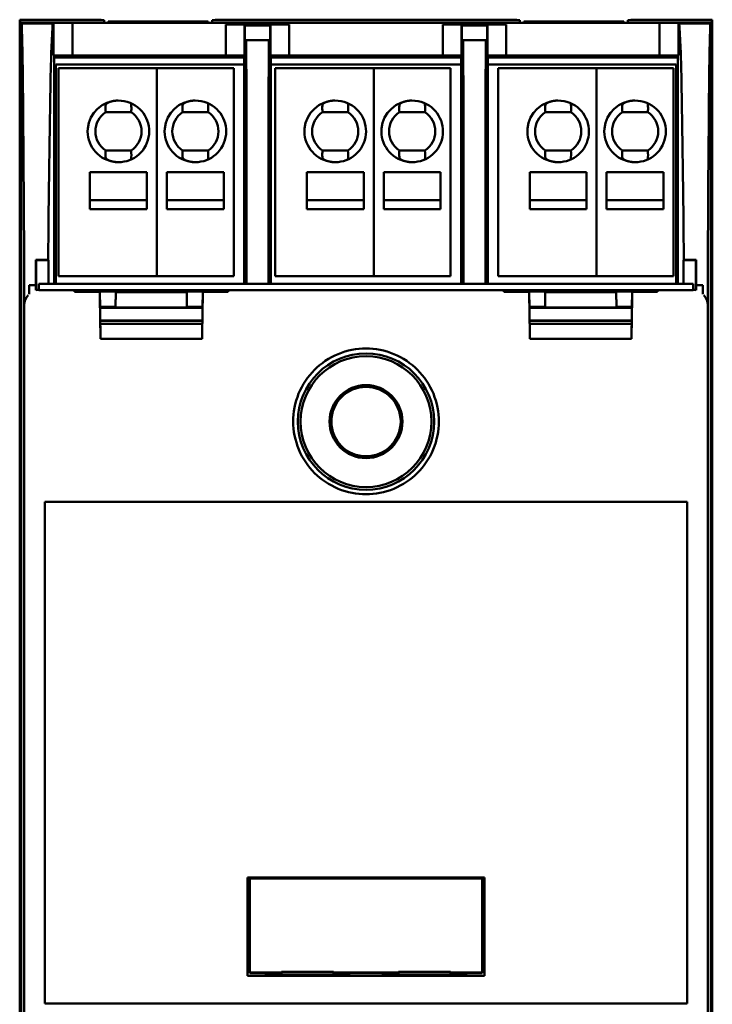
# Model space of a CAD drawing. Header units: millimetres. Extents: x 97 to 303, y 39 to 236.
# Tile 3 of 5: x 97 to 142, y 75 to 139. Entities that reach past the tile are written whole.
import ezdxf

# ---------------------------------------------------------------- set-up
doc = ezdxf.new("R2010")
doc.units = ezdxf.units.MM
doc.layers.add('Arêtes visibles(celduc)', color=7, linetype='Continuous', lineweight=50)

msp = doc.modelspace()

# ---------------------------------------------------------------- linework, layer by layer
at = {"layer": 'Arêtes visibles(celduc)'}
for p, q in [((96.711, 38.948), (96.711, 138.749)), ((96.711, 138.749), (102.015, 138.749)), ((96.711, 138.749), (96.743, 138.717)), ((96.743, 135.752), (96.743, 138.717)), ((96.743, 138.717), (102.209, 138.717)), ((96.838, 138.507), (96.799, 138.542)), ((96.799, 138.542), (100.134, 138.542)), ((96.799, 138.542), (96.799, 39.154)), ((98.863, 138.507), (96.838, 138.507)), ((96.892, 136.569), (96.848, 138.246)), ((98.764, 136.569), (98.844, 138.246)), ((98.913, 138.532), (98.863, 138.507)), ((100.134, 138.542), (98.913, 138.532)), ((98.913, 138.532), (98.913, 136.442)), ((100.134, 136.421), (100.134, 138.542)), ((138.287, 138.542), (100.134, 138.542)), ((102.209, 138.717), (102.015, 138.749)), ((102.209, 138.542), (102.209, 138.717)), ((102.461, 138.542), (102.461, 138.636)), ((102.461, 138.636), (108.961, 138.636)), ((102.461, 138.636), (102.473, 138.542)), ((108.961, 138.636), (108.949, 138.542)), ((108.961, 138.636), (108.961, 138.542)), ((109.406, 138.749), (109.212, 138.717)), ((109.212, 138.717), (129.209, 138.717)), ((109.212, 138.717), (109.212, 138.542)), ((109.406, 138.749), (129.015, 138.749)), ((110.108, 138.443), (110.108, 136.421)), ((111.318, 138.422), (110.108, 138.443)), ((110.108, 138.443), (114.219, 138.443)), ((111.348, 138.363), (111.318, 138.422)), ((111.318, 136.442), (111.318, 138.422)), ((111.348, 135.794), (111.348, 138.363)), ((111.348, 138.363), (112.979, 138.363)), ((113.009, 138.422), (112.979, 138.363)), ((112.979, 138.363), (112.979, 135.794)), ((114.219, 138.443), (113.009, 138.422)), ((113.009, 138.422), (113.009, 136.442)), ((114.219, 136.421), (114.219, 138.443)), ((124.202, 138.443), (124.202, 136.421)), ((125.412, 138.422), (124.202, 138.443)), ((124.202, 138.443), (128.313, 138.443)), ((125.442, 138.363), (125.412, 138.422)), ((125.412, 136.442), (125.412, 138.422)), ((125.442, 138.363), (127.073, 138.363)), ((125.442, 135.794), (125.442, 138.363)), ((127.103, 138.422), (127.073, 138.363)), ((127.073, 138.363), (127.073, 135.794)), ((128.313, 138.443), (127.103, 138.422)), ((127.103, 138.422), (127.103, 136.442)), ((128.313, 136.421), (128.313, 138.443)), ((129.209, 138.717), (129.015, 138.749)), ((129.209, 138.542), (129.209, 138.717)), ((129.461, 138.636), (129.461, 138.542)), ((135.961, 138.636), (129.461, 138.636)), ((129.461, 138.636), (129.473, 138.542)), ((135.961, 138.636), (135.949, 138.542)), ((135.961, 138.542), (135.961, 138.636)), ((136.406, 138.749), (136.212, 138.717)), ((136.212, 138.717), (141.678, 138.717)), ((136.212, 138.717), (136.212, 138.542)), ((136.406, 138.749), (141.711, 138.749)), ((138.287, 138.542), (138.287, 136.421)), ((138.287, 138.542), (139.508, 138.532)), ((138.287, 138.542), (141.622, 138.542)), ((139.508, 136.442), (139.508, 138.532)), ((139.558, 138.507), (139.508, 138.532)), ((141.583, 138.507), (139.558, 138.507)), ((139.658, 136.569), (139.577, 138.246)), ((141.573, 138.246), (141.529, 136.569)), ((141.622, 138.542), (141.583, 138.507)), ((141.622, 39.154), (141.622, 138.542)), ((141.711, 138.749), (141.678, 138.717)), ((141.678, 138.717), (141.678, 135.752)), ((141.711, 138.749), (141.711, 38.948)), ((111.404, 137.306), (111.396, 135.253)), ((111.409, 136.916), (111.404, 137.306)), ((111.404, 137.306), (111.411, 137.306)), ((111.412, 137.416), (111.409, 136.916)), ((111.419, 137.409), (111.412, 137.416)), ((111.412, 137.416), (112.916, 137.416)), ((111.419, 137.409), (112.909, 137.409)), ((112.916, 137.416), (112.909, 137.409)), ((112.918, 136.916), (112.916, 137.416)), ((112.916, 137.306), (112.923, 137.306)), ((112.923, 137.306), (112.918, 136.916)), ((112.931, 135.253), (112.923, 137.306)), ((125.498, 137.306), (125.49, 135.253)), ((125.503, 136.916), (125.498, 137.306)), ((125.498, 137.306), (125.505, 137.306)), ((125.506, 137.416), (125.503, 136.916)), ((125.513, 137.409), (125.506, 137.416)), ((125.506, 137.416), (127.01, 137.416)), ((125.513, 137.409), (127.003, 137.409)), ((127.01, 137.416), (127.003, 137.409)), ((127.012, 136.916), (127.01, 137.416)), ((127.01, 137.306), (127.017, 137.306)), ((127.017, 137.306), (127.012, 136.916)), ((127.025, 135.253), (127.017, 137.306)), ((98.913, 136.442), (100.134, 136.421)), ((98.913, 136.442), (98.957, 136.398)), ((98.957, 136.398), (98.957, 121.599)), ((111.297, 136.398), (98.957, 136.398)), ((98.957, 136.328), (111.297, 136.328)), ((111.297, 136.289), (98.957, 136.289)), ((110.108, 136.421), (100.134, 136.421)), ((110.108, 136.421), (111.318, 136.442)), ((111.318, 136.442), (111.297, 136.398)), ((111.297, 121.599), (111.297, 136.398)), ((113.031, 136.398), (113.009, 136.442)), ((113.009, 136.442), (114.219, 136.421)), ((113.031, 136.398), (113.031, 121.599)), ((125.391, 136.398), (113.031, 136.398)), ((113.031, 136.328), (125.391, 136.328)), ((125.391, 136.289), (113.031, 136.289)), ((124.202, 136.421), (114.219, 136.421)), ((124.202, 136.421), (125.412, 136.442)), ((125.412, 136.442), (125.391, 136.398)), ((125.391, 121.599), (125.391, 136.398)), ((127.125, 136.398), (127.103, 136.442)), ((127.103, 136.442), (128.313, 136.421)), ((127.125, 136.398), (127.125, 121.599)), ((139.465, 136.398), (127.125, 136.398)), ((127.125, 136.328), (139.465, 136.328)), ((139.465, 136.289), (127.125, 136.289)), ((138.287, 136.421), (128.313, 136.421)), ((138.287, 136.421), (139.508, 136.442)), ((139.508, 136.442), (139.465, 136.398)), ((139.465, 121.599), (139.465, 136.398)), ((96.799, 132.731), (96.743, 135.752)), ((96.743, 135.752), (96.799, 135.752)), ((99.061, 135.848), (99.061, 121.599)), ((111.297, 135.848), (99.061, 135.848)), ((99.227, 135.598), (99.227, 134.798)), ((105.627, 135.598), (99.227, 135.598)), ((105.627, 135.598), (105.627, 134.798)), ((105.627, 134.798), (105.627, 135.598)), ((110.627, 135.598), (105.627, 135.598)), ((110.627, 135.598), (110.627, 134.798)), ((111.384, 133.865), (111.348, 135.794)), ((111.348, 135.794), (111.398, 135.794)), ((111.39, 135.662), (111.384, 133.865)), ((111.396, 135.253), (111.39, 135.662)), ((111.39, 135.662), (111.398, 135.662)), ((112.929, 135.794), (112.979, 135.794)), ((112.93, 135.662), (112.938, 135.662)), ((112.938, 135.662), (112.931, 135.253)), ((112.943, 133.865), (112.938, 135.662)), ((112.979, 135.794), (112.943, 133.865)), ((125.391, 135.848), (113.031, 135.848)), ((113.311, 135.598), (113.311, 134.798)), ((119.711, 135.598), (113.311, 135.598)), ((119.711, 135.598), (119.711, 134.798)), ((119.711, 134.798), (119.711, 135.598)), ((124.711, 135.598), (119.711, 135.598)), ((124.711, 135.598), (124.711, 134.798)), ((125.478, 133.865), (125.442, 135.794)), ((125.442, 135.794), (125.492, 135.794)), ((125.484, 135.662), (125.478, 133.865)), ((125.49, 135.253), (125.484, 135.662)), ((125.484, 135.662), (125.492, 135.662)), ((127.023, 135.794), (127.073, 135.794)), ((127.024, 135.662), (127.032, 135.662)), ((127.032, 135.662), (127.025, 135.253)), ((127.037, 133.865), (127.032, 135.662)), ((127.073, 135.794), (127.037, 133.865)), ((139.361, 135.848), (127.125, 135.848)), ((127.795, 135.598), (127.795, 134.798)), ((134.195, 135.598), (127.795, 135.598)), ((134.195, 135.598), (134.195, 134.798)), ((134.195, 134.798), (134.195, 135.598)), ((139.195, 135.598), (134.195, 135.598)), ((139.195, 135.598), (139.195, 134.798)), ((139.361, 121.599), (139.361, 135.848)), ((141.678, 135.752), (141.622, 132.731)), ((141.622, 135.752), (141.678, 135.752)), ((99.227, 134.798), (99.227, 122.898)), ((105.627, 122.898), (105.627, 134.798)), ((105.627, 134.798), (105.627, 122.898)), ((110.627, 122.898), (110.627, 134.798)), ((113.311, 134.798), (113.311, 122.898)), ((119.711, 122.898), (119.711, 134.798)), ((119.711, 134.798), (119.711, 122.898)), ((124.711, 122.898), (124.711, 134.798)), ((127.795, 134.798), (127.795, 122.898)), ((134.195, 122.898), (134.195, 134.798)), ((134.195, 134.798), (134.195, 122.898)), ((139.195, 122.898), (139.195, 134.798)), ((111.445, 121.599), (111.445, 133.702)), ((112.882, 133.702), (112.882, 121.599)), ((125.539, 121.599), (125.539, 133.702)), ((126.976, 133.702), (126.976, 121.599)), ((102.966, 132.748), (102.297, 132.748)), ((103.888, 132.748), (102.966, 132.748)), ((103.956, 132.748), (103.888, 132.748)), ((107.966, 132.748), (107.297, 132.748)), ((108.888, 132.748), (107.966, 132.748)), ((108.956, 132.748), (108.888, 132.748)), ((117.05, 132.748), (116.381, 132.748)), ((117.972, 132.748), (117.05, 132.748)), ((118.04, 132.748), (117.972, 132.748)), ((122.05, 132.748), (121.381, 132.748)), ((122.972, 132.748), (122.05, 132.748)), ((123.04, 132.748), (122.972, 132.748)), ((131.534, 132.748), (130.865, 132.748)), ((132.456, 132.748), (131.534, 132.748)), ((132.524, 132.748), (132.456, 132.748)), ((136.534, 132.748), (135.865, 132.748)), ((137.456, 132.748), (136.534, 132.748)), ((137.524, 132.748), (137.456, 132.748)), ((102.297, 130.248), (103.956, 130.248)), ((107.297, 130.248), (108.956, 130.248)), ((116.381, 130.248), (118.04, 130.248)), ((121.381, 130.248), (123.04, 130.248)), ((130.865, 130.248), (132.524, 130.248)), ((135.865, 130.248), (137.524, 130.248)), ((101.277, 128.848), (104.977, 128.848)), ((101.277, 128.848), (101.277, 126.448)), ((104.977, 128.848), (104.977, 126.448)), ((106.277, 128.848), (109.977, 128.848)), ((106.277, 128.848), (106.277, 126.448)), ((109.977, 128.848), (109.977, 126.448)), ((115.361, 128.848), (119.061, 128.848)), ((115.361, 128.848), (115.361, 126.448)), ((119.061, 128.848), (119.061, 126.448)), ((120.361, 128.848), (124.061, 128.848)), ((120.361, 128.848), (120.361, 126.448)), ((124.061, 128.848), (124.061, 126.448)), ((129.845, 128.848), (133.545, 128.848)), ((129.845, 128.848), (129.845, 126.448)), ((133.545, 128.848), (133.545, 126.448)), ((134.845, 128.848), (138.545, 128.848)), ((134.845, 128.848), (134.845, 126.448)), ((138.545, 128.848), (138.545, 126.448)), ((104.977, 127.024), (101.277, 127.024)), ((109.977, 127.024), (106.277, 127.024)), ((119.061, 127.024), (115.361, 127.024)), ((124.061, 127.024), (120.361, 127.024)), ((133.545, 127.024), (129.845, 127.024)), ((138.545, 127.024), (134.845, 127.024)), ((101.277, 126.448), (104.977, 126.448)), ((106.277, 126.448), (109.977, 126.448)), ((115.361, 126.448), (119.061, 126.448)), ((120.361, 126.448), (124.061, 126.448)), ((129.845, 126.448), (133.545, 126.448)), ((134.845, 126.448), (138.545, 126.448)), ((97.003, 54.873), (97.003, 122.824)), ((97.759, 121.498), (97.759, 122.824)), ((97.76, 123.159), (98.561, 123.159)), ((97.76, 123.159), (97.79, 123.128)), ((97.79, 123.128), (97.79, 121.186)), ((98.592, 123.128), (97.79, 123.128)), ((98.561, 123.159), (98.592, 123.128)), ((98.592, 123.128), (98.592, 121.599)), ((99.227, 122.098), (99.227, 122.898)), ((105.627, 122.098), (105.627, 122.898)), ((105.627, 122.098), (105.627, 122.898)), ((110.627, 122.098), (110.627, 122.898)), ((113.311, 122.098), (113.311, 122.898)), ((119.711, 122.098), (119.711, 122.898)), ((119.711, 122.098), (119.711, 122.898)), ((124.711, 122.098), (124.711, 122.898)), ((127.795, 122.098), (127.795, 122.898)), ((134.195, 122.098), (134.195, 122.898)), ((134.195, 122.098), (134.195, 122.898)), ((139.195, 122.098), (139.195, 122.898)), ((139.83, 123.128), (139.861, 123.159)), ((139.83, 121.599), (139.83, 123.128)), ((140.631, 123.128), (139.83, 123.128)), ((139.861, 123.159), (140.662, 123.159)), ((140.662, 123.159), (140.631, 123.128)), ((140.631, 121.186), (140.631, 123.128)), ((140.662, 122.824), (140.662, 121.498)), ((141.419, 122.824), (141.419, 54.873)), ((97.321, 120.925), (97.321, 121.498)), ((97.321, 121.498), (97.759, 121.498)), ((97.767, 121.498), (97.759, 121.498)), ((97.767, 121.18), (97.767, 121.498)), ((97.959, 121.598), (97.952, 121.19)), ((97.959, 121.599), (97.959, 121.598)), ((140.462, 121.599), (97.959, 121.599)), ((140.462, 121.598), (97.959, 121.598)), ((99.227, 122.098), (105.627, 122.098)), ((105.627, 122.098), (110.627, 122.098)), ((113.311, 122.098), (119.711, 122.098)), ((119.711, 122.098), (124.711, 122.098)), ((127.795, 122.098), (134.195, 122.098)), ((134.195, 122.098), (139.195, 122.098)), ((140.462, 121.598), (140.462, 121.599)), ((140.469, 121.19), (140.462, 121.598)), ((140.654, 121.498), (140.654, 121.18)), ((140.662, 121.498), (140.654, 121.498)), ((140.662, 121.498), (141.101, 121.498)), ((141.101, 121.498), (141.101, 120.925)), ((98.015, 121.192), (140.406, 121.192)), ((100.263, 121.07), (100.263, 121.175)), ((101.913, 121.07), (100.263, 121.07)), ((100.762, 121.184), (100.863, 121.184)), ((101.363, 121.093), (101.362, 121.07)), ((101.363, 121.175), (101.363, 121.093)), ((101.363, 121.093), (102.963, 121.093)), ((101.913, 121.048), (101.913, 121.07)), ((101.913, 121.07), (101.93, 120.07)), ((102.963, 121.093), (102.945, 120.093)), ((102.963, 121.051), (102.945, 120.05)), ((102.963, 121.093), (102.963, 121.051)), ((102.963, 121.051), (107.563, 121.051)), ((107.563, 121.051), (107.563, 121.093)), ((107.563, 121.093), (109.163, 121.093)), ((107.563, 121.093), (107.58, 120.093)), ((107.563, 121.051), (107.58, 120.05)), ((108.613, 121.07), (108.595, 120.07)), ((110.263, 121.07), (108.613, 121.07)), ((108.613, 121.07), (108.613, 121.048)), ((109.163, 121.093), (109.163, 121.175)), ((109.163, 121.093), (109.163, 121.07)), ((109.662, 121.184), (109.763, 121.184)), ((110.263, 121.175), (110.263, 121.07)), ((128.159, 121.07), (128.159, 121.175)), ((129.809, 121.07), (128.159, 121.07)), ((128.658, 121.184), (128.759, 121.184)), ((129.259, 121.093), (129.258, 121.07)), ((129.259, 121.175), (129.259, 121.093)), ((129.259, 121.093), (130.859, 121.093)), ((129.809, 121.048), (129.809, 121.07)), ((129.809, 121.07), (129.826, 120.07)), ((130.859, 121.093), (130.841, 120.093)), ((130.859, 121.051), (130.841, 120.05)), ((130.859, 121.093), (130.859, 121.051)), ((130.859, 121.051), (135.459, 121.051)), ((135.459, 121.051), (135.459, 121.093)), ((135.459, 121.093), (137.059, 121.093)), ((135.459, 121.093), (135.476, 120.093)), ((135.459, 121.051), (135.476, 120.05)), ((136.509, 121.07), (136.491, 120.07)), ((138.159, 121.07), (136.509, 121.07)), ((136.509, 121.07), (136.509, 121.048)), ((137.059, 121.093), (137.059, 121.175)), ((137.059, 121.093), (137.059, 121.07)), ((137.558, 121.184), (137.659, 121.184)), ((138.159, 121.175), (138.159, 121.07)), ((97.009, 120.2), (97.009, 57.497)), ((102.945, 120.093), (101.93, 120.093)), ((101.93, 120.07), (101.93, 120.052)), ((101.93, 120.038), (108.595, 120.038)), ((102.945, 120.052), (102.945, 120.093)), ((107.58, 120.05), (102.945, 120.05)), ((108.596, 120.093), (107.58, 120.093)), ((107.58, 120.093), (107.58, 120.052)), ((108.595, 120.052), (108.595, 120.07)), ((130.841, 120.093), (129.826, 120.093)), ((129.826, 120.07), (129.826, 120.052)), ((129.826, 120.038), (136.491, 120.038)), ((130.841, 120.052), (130.841, 120.093)), ((135.476, 120.05), (130.841, 120.05)), ((136.492, 120.093), (135.476, 120.093)), ((135.476, 120.093), (135.476, 120.052)), ((136.491, 120.052), (136.491, 120.07)), ((141.413, 57.497), (141.413, 120.2)), ((108.581, 119.213), (101.944, 119.213)), ((108.581, 119.19), (101.945, 119.19)), ((108.577, 118.998), (101.948, 118.998)), ((136.477, 119.213), (129.84, 119.213)), ((136.477, 119.19), (129.841, 119.19)), ((136.473, 118.998), (129.844, 118.998)), ((101.965, 118.019), (108.561, 118.019)), ((129.861, 118.019), (136.457, 118.019)), ((98.355, 74.863), (98.355, 107.427)), ((98.355, 107.427), (140.066, 107.427)), ((140.066, 107.427), (140.066, 74.863)), ((126.911, 83.044), (111.51, 83.044)), ((111.516, 83.039), (111.51, 83.044)), ((126.906, 83.039), (111.516, 83.039)), ((111.516, 83.039), (111.516, 76.661)), ((111.661, 76.881), (111.661, 82.97)), ((111.661, 82.97), (126.761, 82.97)), ((126.761, 82.97), (126.761, 76.881)), ((126.906, 83.039), (126.911, 83.044)), ((126.906, 76.661), (126.906, 83.039)), ((113.73, 76.881), (111.661, 76.881)), ((111.661, 76.881), (111.661, 76.832)), ((111.661, 76.832), (112.611, 76.832)), ((112.611, 76.832), (112.611, 76.805)), ((112.698, 76.743), (112.698, 76.805)), ((118.123, 76.743), (112.698, 76.743)), ((113.691, 76.743), (113.73, 76.881)), ((113.73, 76.881), (113.73, 76.911)), ((113.73, 76.911), (117.091, 76.911)), ((117.091, 76.911), (117.091, 76.881)), ((117.091, 76.881), (117.13, 76.743)), ((121.33, 76.881), (117.091, 76.881)), ((118.123, 76.805), (118.123, 76.743)), ((118.211, 76.832), (118.211, 76.805)), ((118.211, 76.832), (120.211, 76.832)), ((120.211, 76.832), (120.211, 76.805)), ((120.298, 76.743), (120.298, 76.805)), ((125.723, 76.743), (120.298, 76.743)), ((121.291, 76.743), (121.33, 76.881)), ((121.33, 76.881), (121.33, 76.911)), ((121.33, 76.911), (124.691, 76.911)), ((124.691, 76.911), (124.691, 76.881)), ((124.691, 76.881), (124.73, 76.743)), ((126.761, 76.881), (124.691, 76.881)), ((125.723, 76.805), (125.723, 76.743)), ((125.811, 76.832), (125.811, 76.805)), ((125.811, 76.832), (126.761, 76.832)), ((126.761, 76.881), (126.761, 76.832)), ((111.512, 76.657), (111.516, 76.661)), ((111.512, 76.657), (126.909, 76.657)), ((111.516, 76.661), (126.906, 76.661)), ((126.906, 76.661), (126.909, 76.657)), ((140.066, 74.863), (98.355, 74.863))]:
    msp.add_line(p, q, dxfattribs=at)
for radius in [4.43, 4.25, 2.369, 2.252]:
    msp.add_circle((119.211, 112.648), radius, dxfattribs=at)
for centre, radius, start, end in [((103.127, 131.498), 2, 90.46761, 67.62426), ((103.127, 131.498), 2, 67.62426, 90.46761), ((108.127, 131.498), 2, 90.46761, 67.62426), ((108.127, 131.498), 2, 67.62426, 90.46761), ((117.211, 131.498), 2, 90.46761, 67.62426), ((117.211, 131.498), 2, 67.62426, 90.46761), ((122.211, 131.498), 2, 90.46761, 67.62426), ((122.211, 131.498), 2, 67.62426, 90.46761), ((131.695, 131.498), 2, 90.46761, 67.62426), ((131.695, 131.498), 2, 67.62426, 90.46761), ((136.695, 131.498), 2, 90.46761, 67.62426), ((136.695, 131.498), 2, 67.62426, 90.46761), ((103.127, 131.498), 1.5, 123.55731, 236.4427), ((103.127, 131.498), 1.5, 303.5573, 56.44269), ((108.127, 131.498), 1.5, 123.55731, 236.4427), ((108.127, 131.498), 1.5, 303.5573, 56.44269), ((117.211, 131.498), 1.5, 123.55731, 236.4427), ((117.211, 131.498), 1.5, 303.5573, 56.44269), ((122.211, 131.498), 1.5, 123.55731, 236.4427), ((122.211, 131.498), 1.5, 303.5573, 56.44269), ((131.695, 131.498), 1.5, 123.55731, 236.4427), ((131.695, 131.498), 1.5, 303.5573, 56.44269), ((136.695, 131.498), 1.5, 123.55731, 236.4427), ((136.695, 131.498), 1.5, 303.5573, 56.44269)]:
    msp.add_arc(centre, radius, start, end, dxfattribs=at)
for centre, major_axis, ratio, start_param, end_param in [((96.832, 133.548), (0, -5), 0.009485, 2.792527, 3.013533), ((98.874, 133.548), (0, 5), 0.017458, 0.12806, 0.349066), ((139.547, 133.548), (0, -5), 0.017458, 2.792527, 3.013533), ((141.589, 133.548), (0, 5), 0.009485, 0.12806, 0.349066), ((111.118, 98.273), (0, -52.145), 0.008727, 2.355381, 2.419654), ((113.209, 98.273), (0, 52.145), 0.008727, 0.721939, 0.786212), ((125.212, 98.273), (0, -52.145), 0.008727, 2.355381, 2.419654), ((127.303, 98.273), (0, 52.145), 0.008727, 0.721939, 0.786212), ((96.876, 131.871), (0, -5), 0.009485, 2.417111, 2.792527), ((98.794, 131.871), (0, 5), 0.017458, 0.349066, 0.724482), ((139.628, 131.871), (0, -5), 0.017458, 2.417111, 2.792527), ((141.545, 131.871), (0, 5), 0.009485, 0.349066, 0.724482), ((96.593, 98.173), (0, -50), 0.009485, 2.11012, 2.417111), ((99.314, 98.173), (0, 50), 0.017458, 0.724482, 1.031472), ((139.107, 98.173), (0, -50), 0.017458, 2.11012, 2.417111), ((141.828, 98.173), (0, 50), 0.009485, 0.724482, 1.031472), ((111.428, 133.702), (0, -2), 0.008727, 1.570796, 2.355381), ((112.9, 133.702), (0, 2), 0.008727, 0.786212, 1.570796), ((125.522, 133.702), (0, -2), 0.008727, 1.570796, 2.355381), ((126.994, 133.702), (0, 2), 0.008727, 0.786212, 1.570796), ((103.127, 132.998), (0, -1.718), 0.487838, 4.61344, 4.8582), ((103.127, 132.998), (0, -1.718), 0.487838, 1.532041, 1.760052), ((108.127, 132.998), (0, -1.718), 0.487838, 4.61344, 4.8582), ((108.127, 132.998), (0, -1.718), 0.487838, 1.532041, 1.760052), ((117.211, 132.998), (0, -1.718), 0.487838, 4.61344, 4.8582), ((117.211, 132.998), (0, -1.718), 0.487838, 1.532041, 1.760052), ((122.211, 132.998), (0, -1.718), 0.487838, 4.61344, 4.8582), ((122.211, 132.998), (0, -1.718), 0.487838, 1.532041, 1.760052), ((131.695, 132.998), (0, -1.718), 0.487838, 4.61344, 4.8582), ((131.695, 132.998), (0, -1.718), 0.487838, 1.532041, 1.760052), ((136.695, 132.998), (0, -1.718), 0.487838, 4.61344, 4.8582), ((136.695, 132.998), (0, -1.718), 0.487838, 1.532041, 1.760052), ((103.127, 132.998), (0, -1.718), 0.487838, 1.424986, 1.532041), ((108.127, 132.998), (0, -1.718), 0.487838, 1.424986, 1.532041), ((117.211, 132.998), (0, -1.718), 0.487838, 1.424986, 1.532041), ((122.211, 132.998), (0, -1.718), 0.487838, 1.424986, 1.532041), ((131.695, 132.998), (0, -1.718), 0.487838, 1.424986, 1.532041), ((136.695, 132.998), (0, -1.718), 0.487838, 1.424986, 1.532041), ((103.127, 129.999), (0, -1.718), 0.487838, 4.566579, 4.811338), ((103.127, 129.999), (0, -1.718), 0.487838, 1.381541, 1.716607), ((108.127, 129.999), (0, -1.718), 0.487838, 4.566579, 4.811338), ((108.127, 129.999), (0, -1.718), 0.487838, 1.381541, 1.716607), ((117.211, 129.999), (0, -1.718), 0.487838, 4.566579, 4.811338), ((117.211, 129.999), (0, -1.718), 0.487838, 1.381541, 1.716607), ((122.211, 129.999), (0, -1.718), 0.487838, 4.566579, 4.811338), ((122.211, 129.999), (0, -1.718), 0.487838, 1.381541, 1.716607), ((131.695, 129.999), (0, -1.718), 0.487838, 4.566579, 4.811338), ((131.695, 129.999), (0, -1.718), 0.487838, 1.381541, 1.716607), ((136.695, 129.999), (0, -1.718), 0.487838, 4.566579, 4.811338), ((136.695, 129.999), (0, -1.718), 0.487838, 1.381541, 1.716607), ((96.984, 122.824), (0, -2), 0.009485, 1.570796, 2.11012), ((98.595, 122.824), (0, 2), 0.017458, 1.031472, 1.402559), ((139.826, 122.824), (0, -2), 0.017458, 1.739034, 2.11012), ((141.438, 122.824), (0, 2), 0.009485, 1.031472, 1.570796), ((97.794, 122.824), (0, 2), 0.017455, 1.402559, 1.570796), ((140.627, 122.824), (0, -2), 0.017455, 1.570796, 1.739034), ((98.009, 120.199), (-0.707, 0.707), 0.999695, 0.062569, 0.785246), ((98, 120.208), (-0.707, 0.707), 0.999695, 5.545289, 5.732717), ((98.033, 120.175), (-0.399, 0.94), 0.975619, 5.890562, 5.953531), ((100.763, 121.175), (-0.5, 0), 0.01746, 4.712998, 6.283185), ((100.863, 121.175), (-0.5, 0), 0.01746, 3.141592, 4.71178), ((101.961, 118.298), (-0.048, 2.75), 0.000305, 0.017448, 1.672482), ((108.565, 118.298), (0.048, 2.75), 0.000305, 4.610703, 6.265737), ((109.663, 121.175), (-0.5, 0), 0.01746, 4.712998, 6.283185), ((109.763, 121.175), (-0.5, 0), 0.01746, 3.141592, 4.71178), ((128.659, 121.175), (-0.5, 0), 0.01746, 4.712998, 6.283185), ((128.759, 121.175), (-0.5, 0), 0.01746, 3.141592, 4.71178), ((129.857, 118.298), (-0.048, 2.75), 0.000305, 0.017448, 1.672482), ((136.461, 118.298), (0.048, 2.75), 0.000305, 4.610703, 6.265737), ((137.559, 121.175), (-0.5, 0), 0.01746, 4.712998, 6.283185), ((137.659, 121.175), (-0.5, 0), 0.01746, 3.141592, 4.71178), ((140.388, 120.175), (0.399, 0.94), 0.975619, 0.329654, 0.392623), ((140.421, 120.208), (0.707, 0.707), 0.999695, 0.550469, 0.737896), ((140.413, 120.199), (0.707, 0.707), 0.999695, 5.497939, 6.220616), ((101.956, 118.552), (-0.026, 1.5), 0.000305, 0.017448, 1.717641), ((102.919, 118.552), (0.026, 1.5), 0.000305, 6.230664, 6.265737), ((107.606, 118.552), (-0.026, 1.5), 0.000305, 0.017448, 0.052521), ((108.569, 118.552), (0.026, 1.5), 0.000305, 4.565545, 6.265737), ((129.852, 118.552), (-0.026, 1.5), 0.000305, 0.017448, 1.717641), ((130.815, 118.552), (0.026, 1.5), 0.000305, 6.230664, 6.265737), ((135.502, 118.552), (-0.026, 1.5), 0.000305, 0.017448, 0.052521), ((136.465, 118.552), (0.026, 1.5), 0.000305, 4.565545, 6.265737), ((102.413, 88.848), (3.517, -201.5), 0.000305, 1.716068, 1.717641), ((108.112, 88.848), (-3.517, -201.5), 0.000305, 4.565545, 4.567117), ((130.309, 88.848), (3.517, -201.5), 0.000305, 1.716068, 1.717641), ((136.008, 88.848), (-3.517, -201.5), 0.000305, 4.565545, 4.567117), ((108.012, 88.848), (0.214, -200.5), 0.017423, 1.509936, 1.541824), ((130.409, 88.848), (0.214, 200.5), 0.017423, 1.599769, 1.631657)]:
    msp.add_ellipse(centre, major_axis=major_axis, ratio=ratio, start_param=start_param, end_param=end_param, dxfattribs=at)
for points, knots in [([(102.293, 133.168), (102.293, 133.174), (102.294, 133.18), (102.295, 133.187), (102.296, 133.193), (102.298, 133.2), (102.3, 133.206), (102.303, 133.212), (102.305, 133.218), (102.308, 133.224), (102.311, 133.231), (102.315, 133.237), (102.319, 133.243), (102.323, 133.249), (102.327, 133.255), (102.332, 133.26), (102.336, 133.266), (102.342, 133.272), (102.347, 133.278), (102.352, 133.283), (102.358, 133.289), (102.364, 133.294), (102.37, 133.3), (102.376, 133.305), (102.383, 133.311), (102.39, 133.316), (102.396, 133.321), (102.404, 133.326), (102.411, 133.331), (102.418, 133.336), (102.426, 133.341), (102.441, 133.35), (102.457, 133.359), (102.474, 133.368), (102.491, 133.377), (102.509, 133.385), (102.527, 133.393), (102.546, 133.401), (102.565, 133.408), (102.584, 133.415), (102.594, 133.418), (102.604, 133.422), (102.614, 133.425), (102.624, 133.428), (102.634, 133.431), (102.644, 133.434), (102.664, 133.44), (102.685, 133.446), (102.706, 133.451), (102.727, 133.456), (102.749, 133.461), (102.771, 133.465), (102.793, 133.469), (102.815, 133.473), (102.837, 133.477), (102.848, 133.478), (102.859, 133.48), (102.87, 133.481), (102.881, 133.483), (102.893, 133.484), (102.904, 133.486), (102.927, 133.488), (102.949, 133.491), (102.972, 133.492), (102.995, 133.494), (103.018, 133.495), (103.041, 133.496), (103.064, 133.497), (103.087, 133.498), (103.11, 133.498)], [0, 0, 0, 0, 0.034857, 0.034857, 0.034857, 0.069716, 0.069716, 0.069716, 0.104434, 0.104434, 0.104434, 0.139033, 0.139033, 0.139033, 0.173759, 0.173759, 0.173759, 0.208582, 0.208582, 0.208582, 0.243438, 0.243438, 0.243438, 0.278237, 0.278237, 0.278237, 0.312878, 0.312878, 0.312878, 0.347482, 0.347482, 0.347482, 0.416967, 0.416967, 0.416967, 0.486667, 0.486667, 0.486667, 0.556248, 0.556248, 0.556248, 0.590858, 0.590858, 0.590858, 0.625449, 0.625449, 0.625449, 0.6948, 0.6948, 0.6948, 0.764258, 0.764258, 0.764258, 0.833635, 0.833635, 0.833635, 0.868222, 0.868222, 0.868222, 0.902801, 0.902801, 0.902801, 0.972084, 0.972084, 0.972084, 1.041422, 1.041422, 1.041422, 1.110671, 1.110671, 1.110671, 1.110671]), ([(107.293, 133.168), (107.293, 133.174), (107.294, 133.18), (107.295, 133.187), (107.296, 133.193), (107.298, 133.2), (107.3, 133.206), (107.303, 133.212), (107.305, 133.218), (107.308, 133.224), (107.311, 133.231), (107.315, 133.237), (107.319, 133.243), (107.323, 133.249), (107.327, 133.255), (107.332, 133.26), (107.336, 133.266), (107.342, 133.272), (107.347, 133.278), (107.352, 133.283), (107.358, 133.289), (107.364, 133.294), (107.37, 133.3), (107.376, 133.305), (107.383, 133.311), (107.39, 133.316), (107.396, 133.321), (107.404, 133.326), (107.411, 133.331), (107.418, 133.336), (107.426, 133.341), (107.441, 133.35), (107.457, 133.359), (107.474, 133.368), (107.491, 133.377), (107.509, 133.385), (107.527, 133.393), (107.546, 133.401), (107.565, 133.408), (107.584, 133.415), (107.594, 133.418), (107.604, 133.422), (107.614, 133.425), (107.624, 133.428), (107.634, 133.431), (107.644, 133.434), (107.664, 133.44), (107.685, 133.446), (107.706, 133.451), (107.727, 133.456), (107.749, 133.461), (107.771, 133.465), (107.793, 133.469), (107.815, 133.473), (107.837, 133.477), (107.848, 133.478), (107.859, 133.48), (107.87, 133.481), (107.881, 133.483), (107.893, 133.484), (107.904, 133.486), (107.927, 133.488), (107.949, 133.491), (107.972, 133.492), (107.995, 133.494), (108.018, 133.495), (108.041, 133.496), (108.064, 133.497), (108.087, 133.498), (108.11, 133.498)], [0, 0, 0, 0, 0.034857, 0.034857, 0.034857, 0.069716, 0.069716, 0.069716, 0.104434, 0.104434, 0.104434, 0.139033, 0.139033, 0.139033, 0.173759, 0.173759, 0.173759, 0.208582, 0.208582, 0.208582, 0.243438, 0.243438, 0.243438, 0.278237, 0.278237, 0.278237, 0.312878, 0.312878, 0.312878, 0.347482, 0.347482, 0.347482, 0.416967, 0.416967, 0.416967, 0.486667, 0.486667, 0.486667, 0.556248, 0.556248, 0.556248, 0.590858, 0.590858, 0.590858, 0.625449, 0.625449, 0.625449, 0.6948, 0.6948, 0.6948, 0.764258, 0.764258, 0.764258, 0.833635, 0.833635, 0.833635, 0.868222, 0.868222, 0.868222, 0.902801, 0.902801, 0.902801, 0.972084, 0.972084, 0.972084, 1.041422, 1.041422, 1.041422, 1.110671, 1.110671, 1.110671, 1.110671]), ([(116.377, 133.168), (116.377, 133.174), (116.378, 133.18), (116.379, 133.187), (116.38, 133.193), (116.382, 133.2), (116.384, 133.206), (116.387, 133.212), (116.389, 133.218), (116.392, 133.224), (116.395, 133.231), (116.399, 133.237), (116.403, 133.243), (116.407, 133.249), (116.411, 133.255), (116.416, 133.26), (116.42, 133.266), (116.426, 133.272), (116.431, 133.278), (116.436, 133.283), (116.442, 133.289), (116.448, 133.294), (116.454, 133.3), (116.46, 133.305), (116.467, 133.311), (116.474, 133.316), (116.48, 133.321), (116.488, 133.326), (116.495, 133.331), (116.502, 133.336), (116.51, 133.341), (116.525, 133.35), (116.541, 133.359), (116.558, 133.368), (116.575, 133.377), (116.593, 133.385), (116.611, 133.393), (116.63, 133.401), (116.649, 133.408), (116.668, 133.415), (116.678, 133.418), (116.688, 133.422), (116.698, 133.425), (116.708, 133.428), (116.718, 133.431), (116.728, 133.434), (116.748, 133.44), (116.769, 133.446), (116.79, 133.451), (116.811, 133.456), (116.833, 133.461), (116.855, 133.465), (116.877, 133.469), (116.899, 133.473), (116.921, 133.477), (116.932, 133.478), (116.943, 133.48), (116.954, 133.481), (116.965, 133.483), (116.977, 133.484), (116.988, 133.486), (117.011, 133.488), (117.033, 133.491), (117.056, 133.492), (117.079, 133.494), (117.102, 133.495), (117.125, 133.496), (117.148, 133.497), (117.171, 133.498), (117.194, 133.498)], [0, 0, 0, 0, 0.034857, 0.034857, 0.034857, 0.069716, 0.069716, 0.069716, 0.104434, 0.104434, 0.104434, 0.139033, 0.139033, 0.139033, 0.173759, 0.173759, 0.173759, 0.208582, 0.208582, 0.208582, 0.243438, 0.243438, 0.243438, 0.278237, 0.278237, 0.278237, 0.312878, 0.312878, 0.312878, 0.347482, 0.347482, 0.347482, 0.416967, 0.416967, 0.416967, 0.486667, 0.486667, 0.486667, 0.556248, 0.556248, 0.556248, 0.590858, 0.590858, 0.590858, 0.625449, 0.625449, 0.625449, 0.6948, 0.6948, 0.6948, 0.764258, 0.764258, 0.764258, 0.833635, 0.833635, 0.833635, 0.868222, 0.868222, 0.868222, 0.902801, 0.902801, 0.902801, 0.972084, 0.972084, 0.972084, 1.041422, 1.041422, 1.041422, 1.110671, 1.110671, 1.110671, 1.110671]), ([(121.377, 133.168), (121.377, 133.174), (121.378, 133.18), (121.379, 133.187), (121.38, 133.193), (121.382, 133.2), (121.384, 133.206), (121.387, 133.212), (121.389, 133.218), (121.392, 133.224), (121.395, 133.231), (121.399, 133.237), (121.403, 133.243), (121.407, 133.249), (121.411, 133.255), (121.416, 133.26), (121.42, 133.266), (121.426, 133.272), (121.431, 133.278), (121.436, 133.283), (121.442, 133.289), (121.448, 133.294), (121.454, 133.3), (121.46, 133.305), (121.467, 133.311), (121.474, 133.316), (121.48, 133.321), (121.488, 133.326), (121.495, 133.331), (121.502, 133.336), (121.51, 133.341), (121.525, 133.35), (121.541, 133.359), (121.558, 133.368), (121.575, 133.377), (121.593, 133.385), (121.611, 133.393), (121.63, 133.401), (121.649, 133.408), (121.668, 133.415), (121.678, 133.418), (121.688, 133.422), (121.698, 133.425), (121.708, 133.428), (121.718, 133.431), (121.728, 133.434), (121.748, 133.44), (121.769, 133.446), (121.79, 133.451), (121.811, 133.456), (121.833, 133.461), (121.855, 133.465), (121.877, 133.469), (121.899, 133.473), (121.921, 133.477), (121.932, 133.478), (121.943, 133.48), (121.954, 133.481), (121.965, 133.483), (121.977, 133.484), (121.988, 133.486), (122.011, 133.488), (122.033, 133.491), (122.056, 133.492), (122.079, 133.494), (122.102, 133.495), (122.125, 133.496), (122.148, 133.497), (122.171, 133.498), (122.194, 133.498)], [0, 0, 0, 0, 0.034857, 0.034857, 0.034857, 0.069716, 0.069716, 0.069716, 0.104434, 0.104434, 0.104434, 0.139033, 0.139033, 0.139033, 0.173759, 0.173759, 0.173759, 0.208582, 0.208582, 0.208582, 0.243438, 0.243438, 0.243438, 0.278237, 0.278237, 0.278237, 0.312878, 0.312878, 0.312878, 0.347482, 0.347482, 0.347482, 0.416967, 0.416967, 0.416967, 0.486667, 0.486667, 0.486667, 0.556248, 0.556248, 0.556248, 0.590858, 0.590858, 0.590858, 0.625449, 0.625449, 0.625449, 0.6948, 0.6948, 0.6948, 0.764258, 0.764258, 0.764258, 0.833635, 0.833635, 0.833635, 0.868222, 0.868222, 0.868222, 0.902801, 0.902801, 0.902801, 0.972084, 0.972084, 0.972084, 1.041422, 1.041422, 1.041422, 1.110671, 1.110671, 1.110671, 1.110671]), ([(130.861, 133.168), (130.861, 133.174), (130.862, 133.18), (130.863, 133.187), (130.864, 133.193), (130.866, 133.2), (130.868, 133.206), (130.871, 133.212), (130.873, 133.218), (130.876, 133.224), (130.879, 133.231), (130.883, 133.237), (130.887, 133.243), (130.891, 133.249), (130.895, 133.255), (130.9, 133.26), (130.904, 133.266), (130.91, 133.272), (130.915, 133.278), (130.92, 133.283), (130.926, 133.289), (130.932, 133.294), (130.938, 133.3), (130.944, 133.305), (130.951, 133.311), (130.958, 133.316), (130.964, 133.321), (130.972, 133.326), (130.979, 133.331), (130.986, 133.336), (130.994, 133.341), (131.009, 133.35), (131.025, 133.359), (131.042, 133.368), (131.059, 133.377), (131.077, 133.385), (131.095, 133.393), (131.114, 133.401), (131.133, 133.408), (131.152, 133.415), (131.162, 133.418), (131.172, 133.422), (131.182, 133.425), (131.192, 133.428), (131.202, 133.431), (131.212, 133.434), (131.232, 133.44), (131.253, 133.446), (131.274, 133.451), (131.295, 133.456), (131.317, 133.461), (131.339, 133.465), (131.361, 133.469), (131.383, 133.473), (131.405, 133.477), (131.416, 133.478), (131.427, 133.48), (131.438, 133.481), (131.449, 133.483), (131.461, 133.484), (131.472, 133.486), (131.495, 133.488), (131.517, 133.491), (131.54, 133.492), (131.563, 133.494), (131.586, 133.495), (131.609, 133.496), (131.632, 133.497), (131.655, 133.498), (131.678, 133.498)], [0, 0, 0, 0, 0.034857, 0.034857, 0.034857, 0.069716, 0.069716, 0.069716, 0.104434, 0.104434, 0.104434, 0.139033, 0.139033, 0.139033, 0.173759, 0.173759, 0.173759, 0.208582, 0.208582, 0.208582, 0.243438, 0.243438, 0.243438, 0.278237, 0.278237, 0.278237, 0.312878, 0.312878, 0.312878, 0.347482, 0.347482, 0.347482, 0.416967, 0.416967, 0.416967, 0.486667, 0.486667, 0.486667, 0.556248, 0.556248, 0.556248, 0.590858, 0.590858, 0.590858, 0.625449, 0.625449, 0.625449, 0.6948, 0.6948, 0.6948, 0.764258, 0.764258, 0.764258, 0.833635, 0.833635, 0.833635, 0.868222, 0.868222, 0.868222, 0.902801, 0.902801, 0.902801, 0.972084, 0.972084, 0.972084, 1.041422, 1.041422, 1.041422, 1.110671, 1.110671, 1.110671, 1.110671]), ([(135.861, 133.168), (135.861, 133.174), (135.862, 133.18), (135.863, 133.187), (135.864, 133.193), (135.866, 133.2), (135.868, 133.206), (135.871, 133.212), (135.873, 133.218), (135.876, 133.224), (135.879, 133.231), (135.883, 133.237), (135.887, 133.243), (135.891, 133.249), (135.895, 133.255), (135.9, 133.26), (135.904, 133.266), (135.91, 133.272), (135.915, 133.278), (135.92, 133.283), (135.926, 133.289), (135.932, 133.294), (135.938, 133.3), (135.944, 133.305), (135.951, 133.311), (135.958, 133.316), (135.964, 133.321), (135.972, 133.326), (135.979, 133.331), (135.986, 133.336), (135.994, 133.341), (136.009, 133.35), (136.025, 133.359), (136.042, 133.368), (136.059, 133.377), (136.077, 133.385), (136.095, 133.393), (136.114, 133.401), (136.133, 133.408), (136.152, 133.415), (136.162, 133.418), (136.172, 133.422), (136.182, 133.425), (136.192, 133.428), (136.202, 133.431), (136.212, 133.434), (136.232, 133.44), (136.253, 133.446), (136.274, 133.451), (136.295, 133.456), (136.317, 133.461), (136.339, 133.465), (136.361, 133.469), (136.383, 133.473), (136.405, 133.477), (136.416, 133.478), (136.427, 133.48), (136.438, 133.481), (136.449, 133.483), (136.461, 133.484), (136.472, 133.486), (136.495, 133.488), (136.517, 133.491), (136.54, 133.492), (136.563, 133.494), (136.586, 133.495), (136.609, 133.496), (136.632, 133.497), (136.655, 133.498), (136.678, 133.498)], [0, 0, 0, 0, 0.034857, 0.034857, 0.034857, 0.069716, 0.069716, 0.069716, 0.104434, 0.104434, 0.104434, 0.139033, 0.139033, 0.139033, 0.173759, 0.173759, 0.173759, 0.208582, 0.208582, 0.208582, 0.243438, 0.243438, 0.243438, 0.278237, 0.278237, 0.278237, 0.312878, 0.312878, 0.312878, 0.347482, 0.347482, 0.347482, 0.416967, 0.416967, 0.416967, 0.486667, 0.486667, 0.486667, 0.556248, 0.556248, 0.556248, 0.590858, 0.590858, 0.590858, 0.625449, 0.625449, 0.625449, 0.6948, 0.6948, 0.6948, 0.764258, 0.764258, 0.764258, 0.833635, 0.833635, 0.833635, 0.868222, 0.868222, 0.868222, 0.902801, 0.902801, 0.902801, 0.972084, 0.972084, 0.972084, 1.041422, 1.041422, 1.041422, 1.110671, 1.110671, 1.110671, 1.110671]), ([(102.293, 129.829), (102.293, 129.823), (102.294, 129.816), (102.295, 129.81), (102.296, 129.803), (102.298, 129.797), (102.301, 129.79), (102.303, 129.784), (102.306, 129.778), (102.309, 129.771), (102.312, 129.765), (102.316, 129.759), (102.32, 129.753), (102.324, 129.747), (102.328, 129.741), (102.333, 129.735), (102.338, 129.729), (102.343, 129.723), (102.348, 129.717), (102.354, 129.712), (102.36, 129.706), (102.366, 129.7), (102.372, 129.695), (102.379, 129.69), (102.385, 129.684), (102.392, 129.679), (102.399, 129.674), (102.406, 129.669), (102.414, 129.664), (102.421, 129.659), (102.429, 129.654), (102.445, 129.644), (102.461, 129.635), (102.479, 129.626), (102.496, 129.617), (102.514, 129.609), (102.533, 129.601), (102.552, 129.593), (102.571, 129.586), (102.591, 129.579), (102.601, 129.576), (102.611, 129.572), (102.621, 129.569), (102.631, 129.566), (102.642, 129.563), (102.652, 129.56), (102.673, 129.554), (102.694, 129.548), (102.716, 129.543), (102.737, 129.538), (102.759, 129.534), (102.781, 129.529), (102.804, 129.525), (102.826, 129.522), (102.849, 129.518), (102.894, 129.512), (102.94, 129.507), (102.986, 129.503), (103.01, 129.502), (103.033, 129.5), (103.056, 129.5), (103.08, 129.499), (103.103, 129.498), (103.127, 129.498)], [0, 0, 0, 0, 0.035372, 0.035372, 0.035372, 0.070743, 0.070743, 0.070743, 0.105965, 0.105965, 0.105965, 0.141079, 0.141079, 0.141079, 0.176326, 0.176326, 0.176326, 0.211669, 0.211669, 0.211669, 0.247037, 0.247037, 0.247037, 0.282338, 0.282338, 0.282338, 0.317469, 0.317469, 0.317469, 0.352598, 0.352598, 0.352598, 0.423134, 0.423134, 0.423134, 0.493868, 0.493868, 0.493868, 0.564435, 0.564435, 0.564435, 0.599531, 0.599531, 0.599531, 0.634649, 0.634649, 0.634649, 0.705048, 0.705048, 0.705048, 0.775533, 0.775533, 0.775533, 0.845897, 0.845897, 0.845897, 0.986411, 0.986411, 0.986411, 1.056766, 1.056766, 1.056766, 1.126994, 1.126994, 1.126994, 1.126994]), ([(107.293, 129.829), (107.293, 129.823), (107.294, 129.816), (107.295, 129.81), (107.296, 129.803), (107.298, 129.797), (107.301, 129.79), (107.303, 129.784), (107.306, 129.778), (107.309, 129.771), (107.312, 129.765), (107.316, 129.759), (107.32, 129.753), (107.324, 129.747), (107.328, 129.741), (107.333, 129.735), (107.338, 129.729), (107.343, 129.723), (107.348, 129.717), (107.354, 129.712), (107.36, 129.706), (107.366, 129.7), (107.372, 129.695), (107.379, 129.69), (107.385, 129.684), (107.392, 129.679), (107.399, 129.674), (107.406, 129.669), (107.414, 129.664), (107.421, 129.659), (107.429, 129.654), (107.445, 129.644), (107.461, 129.635), (107.479, 129.626), (107.496, 129.617), (107.514, 129.609), (107.533, 129.601), (107.552, 129.593), (107.571, 129.586), (107.591, 129.579), (107.601, 129.576), (107.611, 129.572), (107.621, 129.569), (107.631, 129.566), (107.642, 129.563), (107.652, 129.56), (107.673, 129.554), (107.694, 129.548), (107.716, 129.543), (107.737, 129.538), (107.759, 129.534), (107.781, 129.529), (107.804, 129.525), (107.826, 129.522), (107.849, 129.518), (107.894, 129.512), (107.94, 129.507), (107.986, 129.503), (108.01, 129.502), (108.033, 129.5), (108.056, 129.5), (108.08, 129.499), (108.103, 129.498), (108.127, 129.498)], [0, 0, 0, 0, 0.035372, 0.035372, 0.035372, 0.070743, 0.070743, 0.070743, 0.105965, 0.105965, 0.105965, 0.141079, 0.141079, 0.141079, 0.176326, 0.176326, 0.176326, 0.211669, 0.211669, 0.211669, 0.247037, 0.247037, 0.247037, 0.282338, 0.282338, 0.282338, 0.317469, 0.317469, 0.317469, 0.352598, 0.352598, 0.352598, 0.423134, 0.423134, 0.423134, 0.493868, 0.493868, 0.493868, 0.564435, 0.564435, 0.564435, 0.599531, 0.599531, 0.599531, 0.634649, 0.634649, 0.634649, 0.705048, 0.705048, 0.705048, 0.775533, 0.775533, 0.775533, 0.845897, 0.845897, 0.845897, 0.986411, 0.986411, 0.986411, 1.056766, 1.056766, 1.056766, 1.126994, 1.126994, 1.126994, 1.126994]), ([(116.377, 129.829), (116.377, 129.823), (116.378, 129.816), (116.379, 129.81), (116.38, 129.803), (116.382, 129.797), (116.385, 129.79), (116.387, 129.784), (116.39, 129.778), (116.393, 129.771), (116.396, 129.765), (116.4, 129.759), (116.404, 129.753), (116.408, 129.747), (116.412, 129.741), (116.417, 129.735), (116.422, 129.729), (116.427, 129.723), (116.432, 129.717), (116.438, 129.712), (116.444, 129.706), (116.45, 129.7), (116.456, 129.695), (116.463, 129.69), (116.469, 129.684), (116.476, 129.679), (116.483, 129.674), (116.49, 129.669), (116.498, 129.664), (116.505, 129.659), (116.513, 129.654), (116.529, 129.644), (116.545, 129.635), (116.563, 129.626), (116.58, 129.617), (116.598, 129.609), (116.617, 129.601), (116.636, 129.593), (116.655, 129.586), (116.675, 129.579), (116.685, 129.576), (116.695, 129.572), (116.705, 129.569), (116.715, 129.566), (116.726, 129.563), (116.736, 129.56), (116.757, 129.554), (116.778, 129.548), (116.8, 129.543), (116.821, 129.538), (116.843, 129.534), (116.865, 129.529), (116.888, 129.525), (116.91, 129.522), (116.933, 129.518), (116.978, 129.512), (117.024, 129.507), (117.07, 129.503), (117.094, 129.502), (117.117, 129.5), (117.14, 129.5), (117.164, 129.499), (117.187, 129.498), (117.211, 129.498)], [0, 0, 0, 0, 0.035372, 0.035372, 0.035372, 0.070743, 0.070743, 0.070743, 0.105965, 0.105965, 0.105965, 0.141079, 0.141079, 0.141079, 0.176326, 0.176326, 0.176326, 0.211669, 0.211669, 0.211669, 0.247037, 0.247037, 0.247037, 0.282338, 0.282338, 0.282338, 0.317469, 0.317469, 0.317469, 0.352598, 0.352598, 0.352598, 0.423134, 0.423134, 0.423134, 0.493868, 0.493868, 0.493868, 0.564435, 0.564435, 0.564435, 0.599531, 0.599531, 0.599531, 0.634649, 0.634649, 0.634649, 0.705048, 0.705048, 0.705048, 0.775533, 0.775533, 0.775533, 0.845897, 0.845897, 0.845897, 0.986411, 0.986411, 0.986411, 1.056766, 1.056766, 1.056766, 1.126994, 1.126994, 1.126994, 1.126994]), ([(121.377, 129.829), (121.377, 129.823), (121.378, 129.816), (121.379, 129.81), (121.38, 129.803), (121.382, 129.797), (121.385, 129.79), (121.387, 129.784), (121.39, 129.778), (121.393, 129.771), (121.396, 129.765), (121.4, 129.759), (121.404, 129.753), (121.408, 129.747), (121.412, 129.741), (121.417, 129.735), (121.422, 129.729), (121.427, 129.723), (121.432, 129.717), (121.438, 129.712), (121.444, 129.706), (121.45, 129.7), (121.456, 129.695), (121.463, 129.69), (121.469, 129.684), (121.476, 129.679), (121.483, 129.674), (121.49, 129.669), (121.498, 129.664), (121.505, 129.659), (121.513, 129.654), (121.529, 129.644), (121.545, 129.635), (121.563, 129.626), (121.58, 129.617), (121.598, 129.609), (121.617, 129.601), (121.636, 129.593), (121.655, 129.586), (121.675, 129.579), (121.685, 129.576), (121.695, 129.572), (121.705, 129.569), (121.715, 129.566), (121.726, 129.563), (121.736, 129.56), (121.757, 129.554), (121.778, 129.548), (121.8, 129.543), (121.821, 129.538), (121.843, 129.534), (121.865, 129.529), (121.888, 129.525), (121.91, 129.522), (121.933, 129.518), (121.978, 129.512), (122.024, 129.507), (122.07, 129.503), (122.094, 129.502), (122.117, 129.5), (122.14, 129.5), (122.164, 129.499), (122.187, 129.498), (122.211, 129.498)], [0, 0, 0, 0, 0.035372, 0.035372, 0.035372, 0.070743, 0.070743, 0.070743, 0.105965, 0.105965, 0.105965, 0.141079, 0.141079, 0.141079, 0.176326, 0.176326, 0.176326, 0.211669, 0.211669, 0.211669, 0.247037, 0.247037, 0.247037, 0.282338, 0.282338, 0.282338, 0.317469, 0.317469, 0.317469, 0.352598, 0.352598, 0.352598, 0.423134, 0.423134, 0.423134, 0.493868, 0.493868, 0.493868, 0.564435, 0.564435, 0.564435, 0.599531, 0.599531, 0.599531, 0.634649, 0.634649, 0.634649, 0.705048, 0.705048, 0.705048, 0.775533, 0.775533, 0.775533, 0.845897, 0.845897, 0.845897, 0.986411, 0.986411, 0.986411, 1.056766, 1.056766, 1.056766, 1.126994, 1.126994, 1.126994, 1.126994]), ([(130.861, 129.829), (130.861, 129.823), (130.862, 129.816), (130.863, 129.81), (130.864, 129.803), (130.866, 129.797), (130.869, 129.79), (130.871, 129.784), (130.874, 129.778), (130.877, 129.771), (130.88, 129.765), (130.884, 129.759), (130.888, 129.753), (130.892, 129.747), (130.896, 129.741), (130.901, 129.735), (130.906, 129.729), (130.911, 129.723), (130.916, 129.717), (130.922, 129.712), (130.928, 129.706), (130.934, 129.7), (130.94, 129.695), (130.947, 129.69), (130.953, 129.684), (130.96, 129.679), (130.967, 129.674), (130.974, 129.669), (130.982, 129.664), (130.989, 129.659), (130.997, 129.654), (131.013, 129.644), (131.029, 129.635), (131.047, 129.626), (131.064, 129.617), (131.082, 129.609), (131.101, 129.601), (131.12, 129.593), (131.139, 129.586), (131.159, 129.579), (131.169, 129.576), (131.179, 129.572), (131.189, 129.569), (131.199, 129.566), (131.21, 129.563), (131.22, 129.56), (131.241, 129.554), (131.262, 129.548), (131.284, 129.543), (131.305, 129.538), (131.327, 129.534), (131.349, 129.529), (131.372, 129.525), (131.394, 129.522), (131.417, 129.518), (131.462, 129.512), (131.508, 129.507), (131.554, 129.503), (131.578, 129.502), (131.601, 129.5), (131.624, 129.5), (131.648, 129.499), (131.671, 129.498), (131.695, 129.498)], [0, 0, 0, 0, 0.035372, 0.035372, 0.035372, 0.070743, 0.070743, 0.070743, 0.105965, 0.105965, 0.105965, 0.141079, 0.141079, 0.141079, 0.176326, 0.176326, 0.176326, 0.211669, 0.211669, 0.211669, 0.247037, 0.247037, 0.247037, 0.282338, 0.282338, 0.282338, 0.317469, 0.317469, 0.317469, 0.352598, 0.352598, 0.352598, 0.423134, 0.423134, 0.423134, 0.493868, 0.493868, 0.493868, 0.564435, 0.564435, 0.564435, 0.599531, 0.599531, 0.599531, 0.634649, 0.634649, 0.634649, 0.705048, 0.705048, 0.705048, 0.775533, 0.775533, 0.775533, 0.845897, 0.845897, 0.845897, 0.986411, 0.986411, 0.986411, 1.056766, 1.056766, 1.056766, 1.126994, 1.126994, 1.126994, 1.126994]), ([(135.861, 129.829), (135.861, 129.823), (135.862, 129.816), (135.863, 129.81), (135.864, 129.803), (135.866, 129.797), (135.869, 129.79), (135.871, 129.784), (135.874, 129.778), (135.877, 129.771), (135.88, 129.765), (135.884, 129.759), (135.888, 129.753), (135.892, 129.747), (135.896, 129.741), (135.901, 129.735), (135.906, 129.729), (135.911, 129.723), (135.916, 129.717), (135.922, 129.712), (135.928, 129.706), (135.934, 129.7), (135.94, 129.695), (135.947, 129.69), (135.953, 129.684), (135.96, 129.679), (135.967, 129.674), (135.974, 129.669), (135.982, 129.664), (135.989, 129.659), (135.997, 129.654), (136.013, 129.644), (136.029, 129.635), (136.047, 129.626), (136.064, 129.617), (136.082, 129.609), (136.101, 129.601), (136.12, 129.593), (136.139, 129.586), (136.159, 129.579), (136.169, 129.576), (136.179, 129.572), (136.189, 129.569), (136.199, 129.566), (136.21, 129.563), (136.22, 129.56), (136.241, 129.554), (136.262, 129.548), (136.284, 129.543), (136.305, 129.538), (136.327, 129.534), (136.349, 129.529), (136.372, 129.525), (136.394, 129.522), (136.417, 129.518), (136.462, 129.512), (136.508, 129.507), (136.554, 129.503), (136.578, 129.502), (136.601, 129.5), (136.624, 129.5), (136.648, 129.499), (136.671, 129.498), (136.695, 129.498)], [0, 0, 0, 0, 0.035372, 0.035372, 0.035372, 0.070743, 0.070743, 0.070743, 0.105965, 0.105965, 0.105965, 0.141079, 0.141079, 0.141079, 0.176326, 0.176326, 0.176326, 0.211669, 0.211669, 0.211669, 0.247037, 0.247037, 0.247037, 0.282338, 0.282338, 0.282338, 0.317469, 0.317469, 0.317469, 0.352598, 0.352598, 0.352598, 0.423134, 0.423134, 0.423134, 0.493868, 0.493868, 0.493868, 0.564435, 0.564435, 0.564435, 0.599531, 0.599531, 0.599531, 0.634649, 0.634649, 0.634649, 0.705048, 0.705048, 0.705048, 0.775533, 0.775533, 0.775533, 0.845897, 0.845897, 0.845897, 0.986411, 0.986411, 0.986411, 1.056766, 1.056766, 1.056766, 1.126994, 1.126994, 1.126994, 1.126994]), ([(119.211, 107.93), (119.803, 107.93), (120.435, 108.048), (121.597, 108.527), (122.127, 108.889), (122.968, 109.725), (123.334, 110.257), (123.821, 111.422), (123.941, 112.055), (123.945, 113.244), (123.827, 113.88), (123.345, 115.051), (122.981, 115.585), (122.14, 116.428), (121.608, 116.793), (120.442, 117.277), (119.807, 117.397), (118.615, 117.397), (117.98, 117.277), (116.813, 116.793), (116.282, 116.428), (115.44, 115.585), (115.076, 115.051), (114.594, 113.88), (114.477, 113.244), (114.48, 112.055), (114.601, 111.422), (115.087, 110.257), (115.453, 109.725), (116.294, 108.889), (116.825, 108.527), (117.987, 108.048), (118.618, 107.93), (119.211, 107.93)], [0, 0, 0, 0, 0.177679, 0.177679, 0.355359, 0.355359, 0.534562, 0.534562, 0.713765, 0.713765, 0.893813, 0.893813, 1.07386, 1.07386, 1.252638, 1.252638, 1.431416, 1.431416, 1.610193, 1.610193, 1.788971, 1.788971, 1.969018, 1.969018, 2.149066, 2.149066, 2.328269, 2.328269, 2.507473, 2.507473, 2.685152, 2.685152, 2.862831, 2.862831, 2.862831, 2.862831])]:
    msp.add_open_spline(points, degree=3, knots=knots, dxfattribs=at)

doc.saveas('drawing.dxf')
